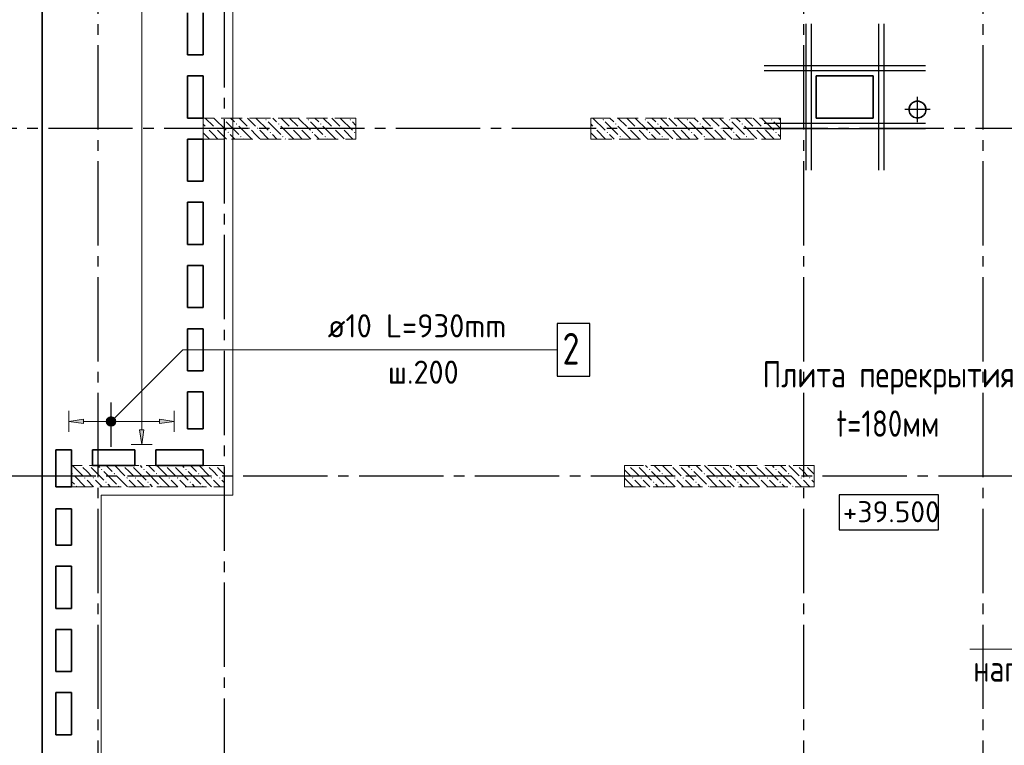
# Model space of a CAD drawing. Header units: millimetres. Extents: x 40580 to 1930067, y -240640 to 81020.
# Tile 158 of 256: x 633985 to 643331, y -210444 to -203556. Entities that reach past the tile are written whole.
import ezdxf

# ---------------------------------------------------------------- set-up
doc = ezdxf.new("R2010")
doc.units = ezdxf.units.MM
for name, pattern in [('______2', [270, 200, -70]), ('______5', [1100, 800, -100, 100, -100]), ('CENTER', [2, 1.25, -0.25, 0.25, -0.25])]:
    doc.linetypes.add(name, pattern=pattern)
for name, color, linetype, lineweight in [('Standard', 7, 'Continuous', 25), ('Высотные отметки', 7, 'Continuous', 25), ('ЖБ Перекрытие верхний уровень', 7, 'Continuous', 35), ('ОСИ', 7, 'CENTER', 15), ('Позиционная метка линия выноска', 7, 'Continuous', 13), ('Позиционная метка номер позиции', 7, 'Continuous', 13), ('Примечания', 7, 'Continuous', 13)]:
    doc.layers.add(name, color=color, linetype=linetype, lineweight=lineweight)
doc.layers.add('ЖБ Пилон', color=7, linetype='______2', lineweight=13, true_color=0xa0a0a0)
doc.styles.add('GOST 2.304', font='isocpeur.ttf', dxfattribs={"width": 0.8})
doc.styles.add('ISOCPEUR', font='isocpeur.ttf')

msp = doc.modelspace()

# ---------------------------------------------------------------- hatches: boundary and pattern name
at = {"linetype": 'Continuous', "lineweight": 13, "transparency": 33554687}
for points in [[(634591.7, -207389.1), (634451.7, -207369.1), (634591.7, -207349.1)], [(635162.8, -207449.1), (635142.8, -207589.1), (635122.8, -207449.1)]]:
    msp.add_hatch(color=7, dxfattribs=at).paths.add_polyline_path(points, flags=16)
for points in [[(634813, -207391.6), (634813, -207346.6), (634806.7, -207369.1)], [(634813, -207346.6), (634829.2, -207407.8), (634829.2, -207330.4)], [(634813, -207346.6), (634813, -207391.6), (634829.2, -207407.8)], [(634829.2, -207330.4), (634851.7, -207414.1), (634851.7, -207324.1)], [(634829.2, -207330.4), (634829.2, -207407.8), (634851.7, -207414.1)], [(634851.7, -207324.1), (634851.7, -207414.1), (634874.2, -207407.8)], [(634851.7, -207324.1), (634874.2, -207407.8), (634874.2, -207330.4)], [(634874.2, -207330.4), (634874.2, -207407.8), (634890.4, -207391.6)], [(634874.2, -207330.4), (634890.4, -207391.6), (634890.4, -207346.6)], [(634890.4, -207346.6), (634890.4, -207391.6), (634896.7, -207369.1)], [(635311.7, -207389.1), (635451.7, -207369.1), (635311.7, -207349.1)]]:
    msp.add_hatch(color=7, dxfattribs=at).paths.add_polyline_path(points)
at = {"layer": 'ЖБ Пилон', "linetype": 'Continuous', "lineweight": -3, "transparency": 33554687}
for points in [[(635917.2, -204506), (635923.7, -204499.5), (635930.2, -204506), (635923.7, -204512.5)], [(636317.2, -204506), (636323.7, -204499.5), (636330.2, -204506), (636323.7, -204512.5)], [(636717.2, -204506), (636723.7, -204499.5), (636730.2, -204506), (636723.7, -204512.5)], [(637117.2, -204506), (637123.7, -204499.5), (637130.2, -204506), (637123.7, -204512.5)], [(639517.2, -204506), (639523.7, -204499.5), (639530.2, -204506), (639523.7, -204512.5)], [(639917.2, -204506), (639923.7, -204499.5), (639930.2, -204506), (639923.7, -204512.5)], [(640317.2, -204506), (640323.7, -204499.5), (640330.2, -204506), (640323.7, -204512.5)], [(640717.2, -204506), (640723.7, -204499.5), (640730.2, -204506), (640723.7, -204512.5)], [(641117.2, -204506), (641123.7, -204499.5), (641130.2, -204506), (641123.7, -204512.5)], [(635757.2, -204586), (635763.7, -204579.5), (635770.2, -204586), (635763.7, -204592.5)], [(635837.2, -204586), (635843.7, -204579.5), (635850.2, -204586), (635843.7, -204592.5)], [(636037.2, -204546), (636043.7, -204539.5), (636050.2, -204546), (636043.7, -204552.5)], [(636157.2, -204586), (636163.7, -204579.5), (636170.2, -204586), (636163.7, -204592.5)], [(636237.2, -204586), (636243.7, -204579.5), (636250.2, -204586), (636243.7, -204592.5)], [(636437.2, -204546), (636443.7, -204539.5), (636450.2, -204546), (636443.7, -204552.5)], [(636557.2, -204586), (636563.7, -204579.5), (636570.2, -204586), (636563.7, -204592.5)], [(636637.2, -204586), (636643.7, -204579.5), (636650.2, -204586), (636643.7, -204592.5)], [(636837.2, -204546), (636843.7, -204539.5), (636850.2, -204546), (636843.7, -204552.5)], [(636957.2, -204586), (636963.7, -204579.5), (636970.2, -204586), (636963.7, -204592.5)], [(637037.2, -204586), (637043.7, -204579.5), (637050.2, -204586), (637043.7, -204592.5)], [(639437.2, -204586), (639443.7, -204579.5), (639450.2, -204586), (639443.7, -204592.5)], [(639637.2, -204546), (639643.7, -204539.5), (639650.2, -204546), (639643.7, -204552.5)], [(639757.2, -204586), (639763.7, -204579.5), (639770.2, -204586), (639763.7, -204592.5)], [(639837.2, -204586), (639843.7, -204579.5), (639850.2, -204586), (639843.7, -204592.5)], [(640037.2, -204546), (640043.7, -204539.5), (640050.2, -204546), (640043.7, -204552.5)], [(640157.2, -204586), (640163.7, -204579.5), (640170.2, -204586), (640163.7, -204592.5)], [(640237.2, -204586), (640243.7, -204579.5), (640250.2, -204586), (640243.7, -204592.5)], [(640437.2, -204546), (640443.7, -204539.5), (640450.2, -204546), (640443.7, -204552.5)], [(640557.2, -204586), (640563.7, -204579.5), (640570.2, -204586), (640563.7, -204592.5)], [(640637.2, -204586), (640643.7, -204579.5), (640650.2, -204586), (640643.7, -204592.5)], [(640837.2, -204546), (640843.7, -204539.5), (640850.2, -204546), (640843.7, -204552.5)], [(640957.2, -204586), (640963.7, -204579.5), (640970.2, -204586), (640963.7, -204592.5)], [(641037.2, -204586), (641043.7, -204579.5), (641050.2, -204586), (641043.7, -204592.5)], [(635957.2, -204626), (635963.7, -204619.5), (635970.2, -204626), (635963.7, -204632.5)], [(636077.2, -204666), (636083.7, -204659.5), (636090.2, -204666), (636083.7, -204672.5)], [(636357.2, -204626), (636363.7, -204619.5), (636370.2, -204626), (636363.7, -204632.5)], [(636477.2, -204666), (636483.7, -204659.5), (636490.2, -204666), (636483.7, -204672.5)], [(636757.2, -204626), (636763.7, -204619.5), (636770.2, -204626), (636763.7, -204632.5)], [(636877.2, -204666), (636883.7, -204659.5), (636890.2, -204666), (636883.7, -204672.5)], [(637157.2, -204626), (637163.7, -204619.5), (637170.2, -204626), (637163.7, -204632.5)], [(639557.2, -204626), (639563.7, -204619.5), (639570.2, -204626), (639563.7, -204632.5)], [(639677.2, -204666), (639683.7, -204659.5), (639690.2, -204666), (639683.7, -204672.5)], [(639957.2, -204626), (639963.7, -204619.5), (639970.2, -204626), (639963.7, -204632.5)], [(640077.2, -204666), (640083.7, -204659.5), (640090.2, -204666), (640083.7, -204672.5)], [(640357.2, -204626), (640363.7, -204619.5), (640370.2, -204626), (640363.7, -204632.5)], [(640477.2, -204666), (640483.7, -204659.5), (640490.2, -204666), (640483.7, -204672.5)], [(640757.2, -204626), (640763.7, -204619.5), (640770.2, -204626), (640763.7, -204632.5)], [(640877.2, -204666), (640883.7, -204659.5), (640890.2, -204666), (640883.7, -204672.5)], [(641157.2, -204626), (641163.7, -204619.5), (641170.2, -204626), (641163.7, -204632.5)], [(634477.2, -207866), (634483.7, -207859.5), (634490.2, -207866), (634483.7, -207872.5)], [(634567, -207789.1), (634563.7, -207792.5), (634560.3, -207789.1)], [(634647, -207789.1), (634643.7, -207792.5), (634640.3, -207789.1)], [(634757.2, -207826), (634763.7, -207819.5), (634770.2, -207826), (634763.7, -207832.5)], [(634877.2, -207866), (634883.7, -207859.5), (634890.2, -207866), (634883.7, -207872.5)], [(634967, -207789.1), (634963.7, -207792.5), (634960.3, -207789.1)], [(635047, -207789.1), (635043.7, -207792.5), (635040.3, -207789.1)], [(635157.2, -207826), (635163.7, -207819.5), (635170.2, -207826), (635163.7, -207832.5)], [(635277.2, -207866), (635283.7, -207859.5), (635290.2, -207866), (635283.7, -207872.5)], [(635367, -207789.1), (635363.7, -207792.5), (635360.3, -207789.1)], [(635447, -207789.1), (635443.7, -207792.5), (635440.3, -207789.1)], [(635557.2, -207826), (635563.7, -207819.5), (635570.2, -207826), (635563.7, -207832.5)], [(635677.2, -207866), (635683.7, -207859.5), (635690.2, -207866), (635683.7, -207872.5)], [(635767, -207789.1), (635763.7, -207792.5), (635760.3, -207789.1)], [(635847, -207789.1), (635843.7, -207792.5), (635840.3, -207789.1)], [(639767, -207789.1), (639763.7, -207792.5), (639760.3, -207789.1)], [(639847, -207789.1), (639843.7, -207792.5), (639840.3, -207789.1)], [(639957.2, -207826), (639963.7, -207819.5), (639970.2, -207826), (639963.7, -207832.5)], [(640077.2, -207866), (640083.7, -207859.5), (640090.2, -207866), (640083.7, -207872.5)], [(640167, -207789.1), (640163.7, -207792.5), (640160.3, -207789.1)], [(640247, -207789.1), (640243.7, -207792.5), (640240.3, -207789.1)], [(640357.2, -207826), (640363.7, -207819.5), (640370.2, -207826), (640363.7, -207832.5)], [(640477.2, -207866), (640483.7, -207859.5), (640490.2, -207866), (640483.7, -207872.5)], [(640567, -207789.1), (640563.7, -207792.5), (640560.3, -207789.1)], [(640647, -207789.1), (640643.7, -207792.5), (640640.3, -207789.1)], [(640757.2, -207826), (640763.7, -207819.5), (640770.2, -207826), (640763.7, -207832.5)], [(640877.2, -207866), (640883.7, -207859.5), (640890.2, -207866), (640883.7, -207872.5)], [(640967, -207789.1), (640963.7, -207792.5), (640960.3, -207789.1)], [(641047, -207789.1), (641043.7, -207792.5), (641040.3, -207789.1)], [(641157.2, -207826), (641163.7, -207819.5), (641170.2, -207826), (641163.7, -207832.5)], [(641277.2, -207866), (641283.7, -207859.5), (641290.2, -207866), (641283.7, -207872.5)], [(641367, -207789.1), (641363.7, -207792.5), (641360.3, -207789.1)], [(641447, -207789.1), (641443.7, -207792.5), (641440.3, -207789.1)], [(634597.2, -207906), (634603.7, -207899.5), (634610.2, -207906), (634603.7, -207912.5)], [(634677.2, -207906), (634683.7, -207899.5), (634690.2, -207906), (634683.7, -207912.5)], [(634797.2, -207946), (634803.7, -207939.5), (634810.2, -207946), (634803.7, -207952.5)], [(634997.2, -207906), (635003.7, -207899.5), (635010.2, -207906), (635003.7, -207912.5)], [(635077.2, -207906), (635083.7, -207899.5), (635090.2, -207906), (635083.7, -207912.5)], [(635197.2, -207946), (635203.7, -207939.5), (635210.2, -207946), (635203.7, -207952.5)], [(635397.2, -207906), (635403.7, -207899.5), (635410.2, -207906), (635403.7, -207912.5)], [(635477.2, -207906), (635483.7, -207899.5), (635490.2, -207906), (635483.7, -207912.5)], [(635597.2, -207946), (635603.7, -207939.5), (635610.2, -207946), (635603.7, -207952.5)], [(635797.2, -207906), (635803.7, -207899.5), (635810.2, -207906), (635803.7, -207912.5)], [(635877.2, -207906), (635883.7, -207899.5), (635890.2, -207906), (635883.7, -207912.5)], [(639797.2, -207906), (639803.7, -207899.5), (639810.2, -207906), (639803.7, -207912.5)], [(639877.2, -207906), (639883.7, -207899.5), (639890.2, -207906), (639883.7, -207912.5)], [(639997.2, -207946), (640003.7, -207939.5), (640010.2, -207946), (640003.7, -207952.5)], [(640197.2, -207906), (640203.7, -207899.5), (640210.2, -207906), (640203.7, -207912.5)], [(640277.2, -207906), (640283.7, -207899.5), (640290.2, -207906), (640283.7, -207912.5)], [(640397.2, -207946), (640403.7, -207939.5), (640410.2, -207946), (640403.7, -207952.5)], [(640597.2, -207906), (640603.7, -207899.5), (640610.2, -207906), (640603.7, -207912.5)], [(640677.2, -207906), (640683.7, -207899.5), (640690.2, -207906), (640683.7, -207912.5)], [(640797.2, -207946), (640803.7, -207939.5), (640810.2, -207946), (640803.7, -207952.5)], [(640997.2, -207906), (641003.7, -207899.5), (641010.2, -207906), (641003.7, -207912.5)], [(641077.2, -207906), (641083.7, -207899.5), (641090.2, -207906), (641083.7, -207912.5)], [(641197.2, -207946), (641203.7, -207939.5), (641210.2, -207946), (641203.7, -207952.5)], [(641397.2, -207906), (641403.7, -207899.5), (641410.2, -207906), (641403.7, -207912.5)], [(641477.2, -207906), (641483.7, -207899.5), (641490.2, -207906), (641483.7, -207912.5)], [(634517.2, -207986), (634523.7, -207979.5), (634530.2, -207986), (634527, -207989.1), (634520.3, -207989.1)], [(634917.2, -207986), (634923.7, -207979.5), (634930.2, -207986), (634927, -207989.1), (634920.3, -207989.1)], [(635317.2, -207986), (635323.7, -207979.5), (635330.2, -207986), (635327, -207989.1), (635320.3, -207989.1)], [(635717.2, -207986), (635723.7, -207979.5), (635730.2, -207986), (635727, -207989.1), (635720.3, -207989.1)], [(639726.7, -207982.5), (639730.2, -207986), (639727, -207989.1), (639726.7, -207989.1)], [(640117.2, -207986), (640123.7, -207979.5), (640130.2, -207986), (640127, -207989.1), (640120.3, -207989.1)], [(640517.2, -207986), (640523.7, -207979.5), (640530.2, -207986), (640527, -207989.1), (640520.3, -207989.1)], [(640917.2, -207986), (640923.7, -207979.5), (640930.2, -207986), (640927, -207989.1), (640920.3, -207989.1)], [(641317.2, -207986), (641323.7, -207979.5), (641330.2, -207986), (641327, -207989.1), (641320.3, -207989.1)]]:
    msp.add_hatch(color=7, dxfattribs=at).paths.add_polyline_path(points, flags=16)
at = {"layer": 'Позиционная метка номер позиции', "linetype": 'Continuous', "lineweight": 13, "transparency": 33554687}
for points in [[(634808.4, -207357.6), (634883.5, -207400.9), (634819.9, -207337.3)], [(634808.4, -207380.6), (634863.2, -207412.4), (634808.4, -207357.6)], [(634808.4, -207357.6), (634863.2, -207412.4), (634883.5, -207400.9)], [(634840.3, -207412.4), (634808.4, -207380.6), (634819.9, -207400.9)], [(634808.4, -207380.6), (634840.3, -207412.4), (634863.2, -207412.4)], [(634819.9, -207337.3), (634895, -207380.6), (634840.3, -207325.8)], [(634819.9, -207337.3), (634883.5, -207400.9), (634895, -207380.6)], [(634840.3, -207325.8), (634895, -207380.6), (634895, -207357.6)], [(634840.3, -207325.8), (634895, -207357.6), (634863.2, -207325.8)], [(634863.2, -207325.8), (634895, -207357.6), (634883.5, -207337.3)]]:
    msp.add_hatch(color=7, dxfattribs=at).paths.add_polyline_path(points)

# ---------------------------------------------------------------- linework, layer by layer
at = {"color": 251, "linetype": 'Continuous', "lineweight": 13, "true_color": 0x494949, "transparency": 33554687}
for p, q in [((635142.8, -207449.1), (635142.8, -203219.1)), ((634451.7, -207369.1), (634451.7, -207269.1)), ((635451.7, -207369.1), (635451.7, -207269.1)), ((634451.7, -207369.1), (634591.7, -207349.1)), ((634591.7, -207389.1), (634451.7, -207369.1)), ((634451.7, -207369.1), (634451.7, -207469.1)), ((634451.7, -207369.1), (634451.7, -207369.1)), ((634591.7, -207349.1), (634591.7, -207389.1)), ((634591.7, -207369.1), (634821.7, -207369.1)), ((634851.7, -207324.1), (634851.7, -207324.1)), ((634881.7, -207369.1), (635311.7, -207369.1)), ((635451.7, -207369.1), (635311.7, -207349.1)), ((635311.7, -207349.1), (635311.7, -207389.1)), ((635311.7, -207389.1), (635451.7, -207369.1)), ((635451.7, -207369.1), (635451.7, -207469.1)), ((635451.7, -207369.1), (635451.7, -207369.1)), ((634851.7, -207414.1), (634851.7, -207414.1)), ((635142.8, -207589.1), (635122.8, -207449.1)), ((635122.8, -207449.1), (635162.8, -207449.1)), ((635162.8, -207449.1), (635142.8, -207589.1)), ((635142.8, -207589.1), (635042.8, -207589.1)), ((635142.8, -207589.1), (635242.8, -207589.1)), ((635142.8, -207589.1), (635142.8, -207589.1))]:
    msp.add_line(p, q, dxfattribs=at)
at = {"color": 7, "linetype": 'Continuous', "lineweight": -3, "transparency": 33554687}
for p, q in [((641446.7, -203594.1), (641446.7, -204984.1)), ((641446.7, -203594.1), (641446.7, -204984.1)), ((641496.7, -203594.1), (641496.7, -204984.1)), ((641496.7, -203594.1), (641496.7, -204984.1)), ((642136.7, -203594.1), (642136.7, -204984.1)), ((642136.7, -203594.1), (642136.7, -204984.1)), ((642186.7, -203594.1), (642186.7, -204984.1)), ((642186.7, -203594.1), (642186.7, -204984.1)), ((641051.7, -203989.1), (642581.7, -203989.1)), ((641051.7, -203989.1), (642581.7, -203989.1)), ((641051.7, -204039.1), (642581.7, -204039.1)), ((641051.7, -204039.1), (642581.7, -204039.1)), ((641051.7, -204539.1), (642581.7, -204539.1)), ((641051.7, -204539.1), (642581.7, -204539.1)), ((641051.7, -204589.1), (642581.7, -204589.1)), ((641051.7, -204589.1), (642581.7, -204589.1))]:
    msp.add_line(p, q, dxfattribs=at)
at = {"color": 7, "linetype": 'Continuous', "lineweight": 13, "transparency": 33554687}
msp.add_line((636888.3, -206689.1), (638930.2, -206689.1), dxfattribs=at)
at = {"color": 7, "linetype": 'Continuous', "lineweight": 25, "transparency": 33554687}
msp.add_line((634851.7, -207609.1), (634851.7, -207189.1), dxfattribs=at)
msp.add_lwpolyline([(639088.2, -206939.1), (639398.2, -206939.1), (639398.2, -206439.1), (639088.2, -206439.1), (639088.2, -206939.1)], dxfattribs=at)
at = {"color": 251, "linetype": 'Continuous', "lineweight": 13, "true_color": 0x494949, "transparency": 33554687}
msp.add_circle((634851.7, -207369.1), 45, dxfattribs=at)
at = {"layer": 'Standard', "color": 8, "linetype": '______5', "lineweight": -3, "transparency": 33554687}
for p, q in [((642506.7, -204528.6), (642506.7, -204289.6)), ((642626.2, -204409.1), (642387.2, -204409.1))]:
    msp.add_line(p, q, dxfattribs=at)
at = {"layer": 'Высотные отметки', "color": 7, "linetype": 'Continuous', "lineweight": -3, "transparency": 33554687}
msp.add_lwpolyline([(641763.9, -208399.9), (642706, -208399.9), (642706, -208066.6), (641763.9, -208066.6), (641763.9, -208399.9)], dxfattribs=at)
at = {"layer": 'ЖБ Перекрытие верхний уровень', "transparency": 33554687}
for p, q in [((634196.7, -183099.1), (634196.7, -207249.1)), ((635576.7, -203889.1), (635576.7, -203489.1)), ((635726.7, -203489.1), (635726.7, -203889.1)), ((635726.7, -203889.1), (635576.7, -203889.1)), ((635576.7, -204089.1), (635726.7, -204089.1)), ((635576.7, -204489.1), (635576.7, -204089.1)), ((635726.7, -204089.1), (635726.7, -204489.1)), ((642086.7, -204089.1), (641546.7, -204089.1)), ((641546.7, -204089.1), (641546.7, -204489.1)), ((642086.7, -204489.1), (642086.7, -204089.1)), ((642434.9, -204372.5), (642427.1, -204396.5)), ((642427.1, -204396.5), (642427.1, -204421.7)), ((642449.7, -204352.1), (642434.9, -204372.5)), ((642470.1, -204337.3), (642449.7, -204352.1)), ((642494.1, -204329.4), (642470.1, -204337.3)), ((642519.3, -204329.4), (642494.1, -204329.4)), ((642543.3, -204337.3), (642519.3, -204329.4)), ((642563.8, -204352.1), (642543.3, -204337.3)), ((642578.6, -204372.5), (642563.8, -204352.1)), ((642586.4, -204396.5), (642578.6, -204372.5)), ((642586.4, -204421.7), (642586.4, -204396.5)), ((635726.7, -204489.1), (635576.7, -204489.1)), ((641546.7, -204489.1), (642086.7, -204489.1)), ((642427.1, -204421.7), (642434.9, -204445.7)), ((642434.9, -204445.7), (642449.7, -204466.2)), ((642449.7, -204466.2), (642470.1, -204481)), ((642470.1, -204481), (642494.1, -204488.8)), ((642494.1, -204488.8), (642519.3, -204488.8)), ((642519.3, -204488.8), (642543.3, -204481)), ((642543.3, -204481), (642563.8, -204466.2)), ((642563.8, -204466.2), (642578.6, -204445.7)), ((642578.6, -204445.7), (642586.4, -204421.7)), ((635576.7, -205089.1), (635576.7, -204689.1)), ((635576.7, -204689.1), (635726.7, -204689.1)), ((635726.7, -204689.1), (635726.7, -205089.1)), ((635726.7, -205089.1), (635576.7, -205089.1)), ((635576.7, -205689.1), (635576.7, -205289.1)), ((635576.7, -205289.1), (635726.7, -205289.1)), ((635726.7, -205289.1), (635726.7, -205689.1)), ((635726.7, -205689.1), (635576.7, -205689.1)), ((635576.7, -206289.1), (635576.7, -205889.1)), ((635576.7, -205889.1), (635726.7, -205889.1)), ((635726.7, -205889.1), (635726.7, -206289.1)), ((635726.7, -206289.1), (635576.7, -206289.1)), ((635576.7, -206489.1), (635726.7, -206489.1)), ((635576.7, -206889.1), (635576.7, -206489.1)), ((635726.7, -206489.1), (635726.7, -206889.1)), ((635726.7, -206889.1), (635576.7, -206889.1)), ((635576.7, -207249.1), (635576.7, -207089.1)), ((635576.7, -207089.1), (635726.7, -207089.1)), ((635726.7, -207089.1), (635726.7, -207249.1)), ((634196.7, -207249.1), (634196.7, -219519.6)), ((635576.7, -207439.1), (635576.7, -207249.1)), ((635726.7, -207249.1), (635726.7, -207439.1)), ((635726.7, -207439.1), (635576.7, -207439.1)), ((634326.7, -207989.1), (634326.7, -207639.1)), ((634326.7, -207639.1), (634476.7, -207639.1)), ((634476.7, -207639.1), (634476.7, -207989.1)), ((634676.7, -207789.1), (634676.7, -207639.1)), ((634676.7, -207639.1), (635076.7, -207639.1)), ((635076.7, -207639.1), (635076.7, -207789.1)), ((635276.7, -207789.1), (635276.7, -207639.1)), ((635276.7, -207639.1), (635726.7, -207639.1)), ((635726.7, -207639.1), (635726.7, -207789.1)), ((635076.7, -207789.1), (634676.7, -207789.1)), ((635726.7, -207789.1), (635276.7, -207789.1)), ((634476.7, -207989.1), (634326.7, -207989.1)), ((634326.7, -208544.1), (634326.7, -208199.1)), ((634326.7, -208199.1), (634476.7, -208199.1)), ((634476.7, -208199.1), (634476.7, -208544.1)), ((634476.7, -208544.1), (634326.7, -208544.1)), ((634326.7, -209144.1), (634326.7, -208744.1)), ((634326.7, -208744.1), (634476.7, -208744.1)), ((634476.7, -208744.1), (634476.7, -209144.1)), ((634476.7, -209144.1), (634326.7, -209144.1)), ((634326.7, -209744.1), (634326.7, -209344.1)), ((634326.7, -209344.1), (634476.7, -209344.1)), ((634476.7, -209344.1), (634476.7, -209744.1)), ((634476.7, -209744.1), (634326.7, -209744.1)), ((634326.7, -209944.1), (634476.7, -209944.1)), ((634326.7, -210344.1), (634326.7, -209944.1)), ((634476.7, -209944.1), (634476.7, -210344.1)), ((634476.7, -210344.1), (634326.7, -210344.1))]:
    msp.add_line(p, q, dxfattribs=at)
at = {"layer": 'ЖБ Пилон', "color": 253, "linetype": '______2', "lineweight": 13, "true_color": 0xa0a0a0, "transparency": 33554687}
for p, q in [((637176.7, -204489.1), (635726.7, -204489.1)), ((635726.7, -204489.1), (635726.7, -204689.1)), ((637176.7, -204689.1), (637176.7, -204489.1)), ((641206.7, -204489.1), (639406.7, -204489.1)), ((639406.7, -204489.1), (639406.7, -204689.1)), ((641206.7, -204689.1), (641206.7, -204489.1)), ((635726.7, -204689.1), (637176.7, -204689.1)), ((639406.7, -204689.1), (641206.7, -204689.1)), ((635926.7, -207789.1), (634476.7, -207789.1)), ((634476.7, -207789.1), (634476.7, -207989.1)), ((635926.7, -207989.1), (635926.7, -207789.1)), ((641526.7, -207789.1), (639726.7, -207789.1)), ((639726.7, -207789.1), (639726.7, -207989.1)), ((641526.7, -207989.1), (641526.7, -207789.1)), ((634476.7, -207989.1), (635926.7, -207989.1)), ((639726.7, -207989.1), (641526.7, -207989.1))]:
    msp.add_line(p, q, dxfattribs=at)
at = {"layer": 'ЖБ Пилон', "color": 9, "linetype": 'Continuous', "lineweight": -3, "true_color": 0xc7c7c7, "transparency": 33554687}
for p, q in [((635746.8, -204489.1), (635823.7, -204566)), ((635826.8, -204489.1), (635943.7, -204606)), ((636023.7, -204526), (635986.8, -204489.1)), ((636066.8, -204489.1), (636143.7, -204566)), ((636146.8, -204489.1), (636223.7, -204566)), ((636226.8, -204489.1), (636343.7, -204606)), ((636423.7, -204526), (636386.8, -204489.1)), ((636466.8, -204489.1), (636543.7, -204566)), ((636546.8, -204489.1), (636623.7, -204566)), ((636626.8, -204489.1), (636743.7, -204606)), ((636823.7, -204526), (636786.8, -204489.1)), ((636866.8, -204489.1), (636943.7, -204566)), ((636946.8, -204489.1), (637023.7, -204566)), ((637026.8, -204489.1), (637143.7, -204606)), ((639426.8, -204489.1), (639543.7, -204606)), ((639623.7, -204526), (639586.8, -204489.1)), ((639666.8, -204489.1), (639743.7, -204566)), ((639746.8, -204489.1), (639823.7, -204566)), ((639826.8, -204489.1), (639943.7, -204606)), ((640023.7, -204526), (639986.8, -204489.1)), ((640066.8, -204489.1), (640143.7, -204566)), ((640146.8, -204489.1), (640223.7, -204566)), ((640226.8, -204489.1), (640343.7, -204606)), ((640423.7, -204526), (640386.8, -204489.1)), ((640466.8, -204489.1), (640543.7, -204566)), ((640546.8, -204489.1), (640623.7, -204566)), ((640626.8, -204489.1), (640743.7, -204606)), ((640823.7, -204526), (640786.8, -204489.1)), ((640866.8, -204489.1), (640943.7, -204566)), ((640946.8, -204489.1), (641023.7, -204566)), ((641026.8, -204489.1), (641143.7, -204606)), ((641206.7, -204509), (641186.8, -204489.1)), ((635726.7, -204549), (635743.7, -204566)), ((635943.7, -204526), (636063.7, -204646)), ((636063.7, -204566), (636183.7, -204686)), ((636343.7, -204526), (636463.7, -204646)), ((636463.7, -204566), (636583.7, -204686)), ((636743.7, -204526), (636863.7, -204646)), ((636863.7, -204566), (636983.7, -204686)), ((637143.7, -204526), (637176.7, -204559)), ((639406.7, -204549), (639423.7, -204566)), ((639543.7, -204526), (639663.7, -204646)), ((639663.7, -204566), (639783.7, -204686)), ((639943.7, -204526), (640063.7, -204646)), ((640063.7, -204566), (640183.7, -204686)), ((640343.7, -204526), (640463.7, -204646)), ((640463.7, -204566), (640583.7, -204686)), ((640743.7, -204526), (640863.7, -204646)), ((640863.7, -204566), (640983.7, -204686)), ((641143.7, -204526), (641206.7, -204589)), ((635726.7, -204629), (635783.7, -204686)), ((635823.7, -204646), (635783.7, -204606)), ((635863.7, -204686), (635823.7, -204646)), ((635863.7, -204606), (635946.8, -204689.1)), ((635983.7, -204646), (636026.8, -204689.1)), ((636106.8, -204689.1), (636103.7, -204686)), ((636223.7, -204646), (636183.7, -204606)), ((636263.7, -204686), (636223.7, -204646)), ((636263.7, -204606), (636346.8, -204689.1)), ((636383.7, -204646), (636426.8, -204689.1)), ((636506.8, -204689.1), (636503.7, -204686)), ((636623.7, -204646), (636583.7, -204606)), ((636663.7, -204686), (636623.7, -204646)), ((636663.7, -204606), (636746.8, -204689.1)), ((636783.7, -204646), (636826.8, -204689.1)), ((636906.8, -204689.1), (636903.7, -204686)), ((637023.7, -204646), (636983.7, -204606)), ((637063.7, -204686), (637023.7, -204646)), ((637063.7, -204606), (637146.8, -204689.1)), ((639423.7, -204646), (639406.7, -204629)), ((639463.7, -204686), (639423.7, -204646)), ((639463.7, -204606), (639546.8, -204689.1)), ((639583.7, -204646), (639626.8, -204689.1)), ((639706.8, -204689.1), (639703.7, -204686)), ((639823.7, -204646), (639783.7, -204606)), ((639863.7, -204686), (639823.7, -204646)), ((639863.7, -204606), (639946.8, -204689.1)), ((639983.7, -204646), (640026.8, -204689.1)), ((640106.8, -204689.1), (640103.7, -204686)), ((640223.7, -204646), (640183.7, -204606)), ((640263.7, -204686), (640223.7, -204646)), ((640263.7, -204606), (640346.8, -204689.1)), ((640383.7, -204646), (640426.8, -204689.1)), ((640506.8, -204689.1), (640503.7, -204686)), ((640623.7, -204646), (640583.7, -204606)), ((640663.7, -204686), (640623.7, -204646)), ((640663.7, -204606), (640746.8, -204689.1)), ((640783.7, -204646), (640826.8, -204689.1)), ((640906.8, -204689.1), (640903.7, -204686)), ((641023.7, -204646), (640983.7, -204606)), ((641063.7, -204686), (641023.7, -204646)), ((641063.7, -204606), (641146.8, -204689.1)), ((641183.7, -204646), (641206.7, -204669)), ((634486.8, -207789.1), (634583.7, -207886)), ((634623.7, -207846), (634583.7, -207806)), ((634663.7, -207886), (634623.7, -207846)), ((634663.7, -207806), (634783.7, -207926)), ((634726.8, -207789.1), (634743.7, -207806)), ((634783.7, -207846), (634903.7, -207966)), ((634806.8, -207789.1), (634863.7, -207846)), ((634886.8, -207789.1), (634983.7, -207886)), ((635023.7, -207846), (634983.7, -207806)), ((635063.7, -207886), (635023.7, -207846)), ((635063.7, -207806), (635183.7, -207926)), ((635126.8, -207789.1), (635143.7, -207806)), ((635183.7, -207846), (635303.7, -207966)), ((635206.8, -207789.1), (635263.7, -207846)), ((635286.8, -207789.1), (635383.7, -207886)), ((635423.7, -207846), (635383.7, -207806)), ((635463.7, -207886), (635423.7, -207846)), ((635463.7, -207806), (635583.7, -207926)), ((635526.8, -207789.1), (635543.7, -207806)), ((635583.7, -207846), (635703.7, -207966)), ((635606.8, -207789.1), (635663.7, -207846)), ((635686.8, -207789.1), (635783.7, -207886)), ((635823.7, -207846), (635783.7, -207806)), ((635863.7, -207886), (635823.7, -207846)), ((635863.7, -207806), (635926.7, -207869)), ((639726.7, -207829), (639783.7, -207886)), ((639823.7, -207846), (639783.7, -207806)), ((639863.7, -207886), (639823.7, -207846)), ((639863.7, -207806), (639983.7, -207926)), ((639926.8, -207789.1), (639943.7, -207806)), ((639983.7, -207846), (640103.7, -207966)), ((640006.8, -207789.1), (640063.7, -207846)), ((640086.8, -207789.1), (640183.7, -207886)), ((640223.7, -207846), (640183.7, -207806)), ((640263.7, -207886), (640223.7, -207846)), ((640263.7, -207806), (640383.7, -207926)), ((640326.8, -207789.1), (640343.7, -207806)), ((640383.7, -207846), (640503.7, -207966)), ((640406.8, -207789.1), (640463.7, -207846)), ((640486.8, -207789.1), (640583.7, -207886)), ((640623.7, -207846), (640583.7, -207806)), ((640663.7, -207886), (640623.7, -207846)), ((640663.7, -207806), (640783.7, -207926)), ((640726.8, -207789.1), (640743.7, -207806)), ((640783.7, -207846), (640903.7, -207966)), ((640806.8, -207789.1), (640863.7, -207846)), ((640886.8, -207789.1), (640983.7, -207886)), ((641023.7, -207846), (640983.7, -207806)), ((641063.7, -207886), (641023.7, -207846)), ((641063.7, -207806), (641183.7, -207926)), ((641126.8, -207789.1), (641143.7, -207806)), ((641183.7, -207846), (641303.7, -207966)), ((641206.8, -207789.1), (641263.7, -207846)), ((641286.8, -207789.1), (641383.7, -207886)), ((641423.7, -207846), (641383.7, -207806)), ((641463.7, -207886), (641423.7, -207846)), ((641463.7, -207806), (641526.7, -207869)), ((634476.7, -207939), (634503.7, -207966)), ((634606.8, -207989.1), (634503.7, -207886)), ((634623.7, -207926), (634686.8, -207989.1)), ((634703.7, -207926), (634766.8, -207989.1)), ((635006.8, -207989.1), (634903.7, -207886)), ((635023.7, -207926), (635086.8, -207989.1)), ((635103.7, -207926), (635166.8, -207989.1)), ((635406.8, -207989.1), (635303.7, -207886)), ((635423.7, -207926), (635486.8, -207989.1)), ((635503.7, -207926), (635566.8, -207989.1)), ((635806.8, -207989.1), (635703.7, -207886)), ((635823.7, -207926), (635886.8, -207989.1)), ((635903.7, -207926), (635926.7, -207949)), ((639806.8, -207989.1), (639726.7, -207909)), ((639823.7, -207926), (639886.8, -207989.1)), ((639903.7, -207926), (639966.8, -207989.1)), ((640206.8, -207989.1), (640103.7, -207886)), ((640223.7, -207926), (640286.8, -207989.1)), ((640303.7, -207926), (640366.8, -207989.1)), ((640606.8, -207989.1), (640503.7, -207886)), ((640623.7, -207926), (640686.8, -207989.1)), ((640703.7, -207926), (640766.8, -207989.1)), ((641006.8, -207989.1), (640903.7, -207886)), ((641023.7, -207926), (641086.8, -207989.1)), ((641103.7, -207926), (641166.8, -207989.1)), ((641406.8, -207989.1), (641303.7, -207886)), ((641423.7, -207926), (641486.8, -207989.1)), ((641503.7, -207926), (641526.7, -207949)), ((634846.8, -207989.1), (634823.7, -207966)), ((635246.8, -207989.1), (635223.7, -207966)), ((635646.8, -207989.1), (635623.7, -207966)), ((640046.8, -207989.1), (640023.7, -207966)), ((640446.8, -207989.1), (640423.7, -207966)), ((640846.8, -207989.1), (640823.7, -207966)), ((641246.8, -207989.1), (641223.7, -207966))]:
    msp.add_line(p, q, dxfattribs=at)
at = {"layer": 'ОСИ', "color": 8, "linetype": '______5', "lineweight": -3, "transparency": 33554687}
for p, q in [((635926.7, -182499.1), (635926.7, -233219.1)), ((634726.7, -182899.1), (634726.7, -233219.1)), ((641426.7, -182899.1), (641426.7, -233219.1)), ((643126.7, -182899.1), (643126.7, -233219.1)), ((649356.7, -204589.1), (631402.7, -204589.1)), ((650106.7, -207889.1), (631402.7, -207889.1))]:
    msp.add_line(p, q, dxfattribs=at)
at = {"layer": 'Позиционная метка линия выноска', "color": 251, "linetype": 'Continuous', "lineweight": 13, "true_color": 0x494949, "transparency": 33554687}
msp.add_lwpolyline([(636006.7, -183149.1), (636006.7, -187029.1), (634756.7, -187029.1), (634756.7, -190589.1), (636006.7, -190589.1), (636006.7, -197549.1), (634756.7, -197549.1), (634756.7, -201109.1), (636006.7, -201109.1), (636006.7, -208069.1), (634756.7, -208069.1), (634756.7, -211009.1), (636006.7, -211009.1), (636006.7, -217729.1), (634756.7, -217729.1), (634756.7, -219044.1)], dxfattribs=at)
at = {"layer": 'Позиционная метка номер позиции', "color": 7, "linetype": 'Continuous', "lineweight": 13, "transparency": 33554687}
for p, q in [((634819.9, -207337.3), (634819.9, -207337.3)), ((634819.9, -207400.9), (634819.9, -207400.9)), ((634883.5, -207337.3), (634883.5, -207337.3)), ((634883.5, -207400.9), (634883.5, -207400.9))]:
    msp.add_line(p, q, dxfattribs=at)
msp.add_lwpolyline([(634851.7, -207369.1), (635531.7, -206689.1), (639088.2, -206689.1)], dxfattribs=at)
msp.add_circle((634851.7, -207369.1), 45, dxfattribs=at)
at = {"layer": 'Примечания', "color": 7, "linetype": 'Continuous', "lineweight": 13, "transparency": 33554687}
msp.add_lwpolyline([(643005.3, -209532.9), (645925.8, -209532.9), (646489.3, -210131)], dxfattribs=at)

# ---------------------------------------------------------------- texts
at = {"color": 7, "linetype": 'Continuous', "lineweight": 13, "transparency": 33554687, "attachment_point": 7, "style": 'ISOCPEUR'}
for s, insert, char_height, width in [('\\W0.96;ø10 L=930mm ', (636908.2, -206571.8), 220, 1997.586), ('\\W0.78;2', (639138.2, -206829.1), 300, 326.834), ('\\W0.95;ш.200 ', (637480.2, -207011.8), 220, 962.814)]:
    msp.add_mtext(s, dxfattribs=dict(at, insert=insert, char_height=char_height, width=width))
at = {"layer": 'Высотные отметки', "color": 7, "linetype": 'Continuous', "lineweight": -3, "transparency": 33554687, "insert": (641797.9, -208326.6), "char_height": 200, "width": 870.467, "attachment_point": 7, "style": 'GOST 2.304'}
msp.add_mtext('\\W1.02;+39.500', dxfattribs=at)
at = {"layer": 'Примечания', "color": 251, "linetype": 'Continuous', "lineweight": 25, "true_color": 0x656565, "transparency": 33554687, "char_height": 250, "attachment_point": 7, "style": 'GOST 2.304'}
for s, insert, width in [('Плита\\~перекрытия', (641037.1, -207115), 2505.585), ('t=180мм', (641737.1, -207515), 1101.709)]:
    msp.add_mtext(s, dxfattribs=dict(at, insert=insert, width=width))
at = {"layer": 'Примечания', "color": 7, "linetype": 'Continuous', "lineweight": 25, "transparency": 33554687, "insert": (643036.6, -209907.9), "char_height": 250, "width": 3020.862, "attachment_point": 7, "style": 'GOST 2.304'}
msp.add_mtext('направления\\~арматуры', dxfattribs=at)

doc.saveas('drawing.dxf')
